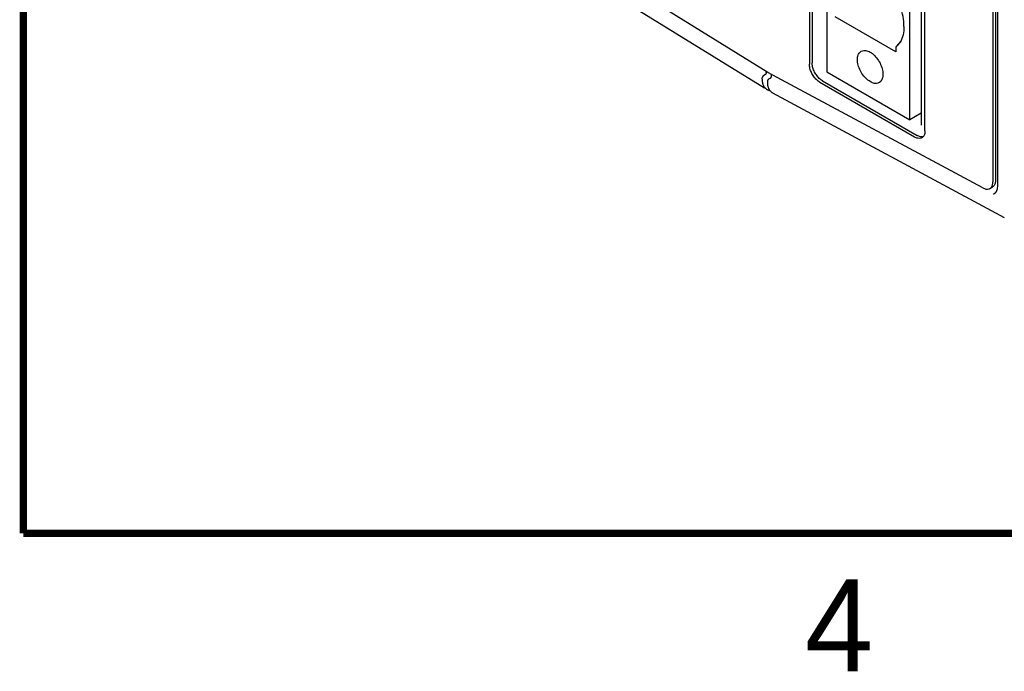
# Model space of a CAD drawing. Header units: inches. Extents: x 0 to 22, y 0 to 17.
# Tile 1 of 44: x 0.5 to 3.2, y 0.1 to 1.9. Entities that reach past the tile are written whole.
import ezdxf

# ---------------------------------------------------------------- set-up
doc = ezdxf.new("R2010")
doc.units = ezdxf.units.IN
doc.header["$LTSCALE"] = 1.21
doc.header["$MEASUREMENT"] = 0
doc.layers.get('0').update_dxf_attribs({"linetype": 'CONTINUOUS'})
doc.styles.get("Standard").update_dxf_attribs({"font": 'txt', "width": 0.8})

msp = doc.modelspace()

# ---------------------------------------------------------------- linework, layer by layer
at = {"color": 7, "linetype": 'CONTINUOUS'}
for p, q in [((3.149, 3.3153), (3.149, 1.446)), ((2.6447, 3.1069), (2.6447, 1.7791)), ((2.6376, 3.1029), (2.6376, 1.775)), ((3.1364, 2.9837), (3.1364, 1.4558)), ((3.1434, 2.9878), (3.1434, 1.4598)), ((2.9104, 1.624), (2.9104, 2.9304)), ((2.9416, 2.9379), (2.9416, 1.6106)), ((2.9516, 1.5937), (2.9516, 2.9215)), ((2.5245, 1.7531), (1.9471, 2.1098)), ((1.9056, 2.0873), (2.5151, 1.7108)), ((2.6849, 1.9678), (2.6849, 1.7542)), ((2.8723, 1.8093), (2.7079, 1.9042)), ((2.8788, 1.8278), (2.8723, 1.8217)), ((2.8723, 1.8217), (2.8723, 1.8093)), ((2.5162, 1.7462), (2.5124, 1.744)), ((2.5197, 1.7523), (2.5197, 1.756)), ((3.1091, 1.4389), (2.5245, 1.7531)), ((2.5346, 1.7434), (2.5346, 1.7477)), ((2.6849, 1.7542), (2.9104, 1.624)), ((2.5089, 1.7344), (2.5089, 1.738)), ((2.524, 1.7251), (2.524, 1.7291)), ((2.5275, 1.7353), (2.5311, 1.7373)), ((2.6659, 1.726), (2.9233, 1.5774)), ((2.6729, 1.7301), (2.9304, 1.5815)), ((2.537, 1.6973), (3.1674, 1.3588)), ((2.9416, 1.642), (2.9104, 1.624)), ((2.9416, 1.6106), (2.9415, 1.6093)), ((2.9415, 1.6093), (2.9415, 1.6092)), ((3.1489, 1.446), (3.1478, 1.4355)), ((3.1281, 1.4374), (3.1351, 1.4415)), ((3.144, 1.4263), (3.1382, 1.4207)), ((3.1382, 1.4207), (3.1382, 1.4207)), ((3.1478, 1.4355), (3.144, 1.4263))]:
    msp.add_line(p, q, dxfattribs=at)
at = {"color": 7, "linetype": 'CONTINUOUS', "const_width": 0.02}
for points in [[(0.5, 16.5), (0.5, 0.5)], [(0.5, 0.5), (21.5, 0.5)]]:
    msp.add_lwpolyline(points, dxfattribs=at)
at = {"color": 7, "linetype": 'CONTINUOUS'}
for points, knots in [([(2.8946, 1.8781), (2.8946, 1.887), (2.8926, 1.9054), (2.8849, 1.9331), (2.877, 1.9512), (2.8723, 1.9602)], [0, 0, 0, 0, 0.309203, 0.646155, 1, 1, 1, 1]), ([(2.8946, 1.8781), (2.8946, 1.8703), (2.8932, 1.8555), (2.888, 1.8415), (2.8844, 1.8355)], [0, 0, 0, 0, 0.533668, 1, 1, 1, 1]), ([(2.8846, 1.836), (2.8831, 1.8342), (2.879, 1.8295), (2.8749, 1.8247), (2.8723, 1.8217)], [0, 0, 0, 0, 0.379839, 1, 1, 1, 1]), ([(2.7679, 1.788), (2.7679, 1.7922), (2.7689, 1.8), (2.7737, 1.8076), (2.7774, 1.81), (2.7781, 1.8105)], [0, 0, 0, 0, 0.495167, 0.90476, 1, 1, 1, 1]), ([(2.7781, 1.8105), (2.7803, 1.8117), (2.7866, 1.8136), (2.7978, 1.8113), (2.8097, 1.804), (2.8208, 1.7927), (2.8298, 1.7787), (2.8358, 1.7634), (2.8375, 1.7528), (2.8375, 1.7478)], [0, 0, 0, 0, 0.076612, 0.194137, 0.336718, 0.500716, 0.674909, 0.845672, 1, 1, 1, 1]), ([(2.6659, 1.726), (2.6627, 1.7279), (2.6566, 1.7327), (2.6489, 1.7418), (2.6427, 1.7524), (2.6387, 1.7637), (2.6376, 1.7714), (2.6376, 1.775)], [0, 0, 0, 0, 0.187076, 0.393373, 0.606638, 0.812931, 1, 1, 1, 1]), ([(2.6729, 1.7301), (2.6698, 1.732), (2.6636, 1.7368), (2.6559, 1.7459), (2.6498, 1.7565), (2.6457, 1.7678), (2.6447, 1.7755), (2.6447, 1.7791)], [0, 0, 0, 0, 0.187066, 0.393393, 0.606617, 0.812941, 1, 1, 1, 1]), ([(2.8273, 1.7253), (2.8251, 1.724), (2.8188, 1.7221), (2.8077, 1.7244), (2.7957, 1.7317), (2.7847, 1.743), (2.7756, 1.7571), (2.7696, 1.7723), (2.7679, 1.7829), (2.7679, 1.788)], [0, 0, 0, 0, 0.076612, 0.194137, 0.336718, 0.500716, 0.674909, 0.845672, 1, 1, 1, 1]), ([(2.5124, 1.744), (2.5123, 1.7439), (2.512, 1.7437), (2.5115, 1.7434), (2.5111, 1.7429), (2.5107, 1.7425), (2.5103, 1.742), (2.51, 1.7414), (2.5097, 1.7409), (2.5094, 1.7403), (2.5092, 1.7397), (2.5091, 1.7391), (2.509, 1.7385), (2.5089, 1.7382), (2.5089, 1.738)], [0, 0, 0, 0, 0.075822, 0.15631, 0.240197, 0.325965, 0.41345, 0.502483, 0.591361, 0.67839, 0.763417, 0.846296, 0.925557, 1, 1, 1, 1]), ([(2.5171, 1.7469), (2.517, 1.7468), (2.5167, 1.7465), (2.5164, 1.7463), (2.5162, 1.7462)], [0, 0, 0, 0, 0.514925, 1, 1, 1, 1]), ([(2.5184, 1.7483), (2.5182, 1.7481), (2.518, 1.7478), (2.5176, 1.7473), (2.5173, 1.7471), (2.5171, 1.7469)], [0, 0, 0, 0, 0.340223, 0.67377, 1, 1, 1, 1]), ([(2.5197, 1.7523), (2.5197, 1.7521), (2.5197, 1.7517), (2.5196, 1.7512), (2.5195, 1.7506), (2.5193, 1.75), (2.519, 1.7494), (2.5187, 1.7489), (2.5185, 1.7485), (2.5184, 1.7483)], [0, 0, 0, 0, 0.126916, 0.262047, 0.403346, 0.548308, 0.696682, 0.848209, 1, 1, 1, 1]), ([(2.5311, 1.7373), (2.5312, 1.7374), (2.5316, 1.7376), (2.532, 1.738), (2.5324, 1.7384), (2.5329, 1.7389), (2.5332, 1.7394), (2.5336, 1.74), (2.5339, 1.7405), (2.5341, 1.7409), (2.5341, 1.7411)], [0, 0, 0, 0, 0.110292, 0.227969, 0.351143, 0.477507, 0.606791, 0.738723, 0.870671, 1, 1, 1, 1]), ([(2.5341, 1.7411), (2.5342, 1.7413), (2.5344, 1.7417), (2.5345, 1.7423), (2.5346, 1.7429), (2.5346, 1.7433), (2.5346, 1.7434)], [0, 0, 0, 0, 0.264533, 0.522452, 0.768927, 1, 1, 1, 1]), ([(2.8375, 1.7478), (2.8375, 1.7435), (2.8365, 1.7357), (2.8317, 1.7281), (2.828, 1.7257), (2.8273, 1.7253)], [0, 0, 0, 0, 0.495167, 0.90476, 1, 1, 1, 1]), ([(2.5089, 1.7344), (2.5089, 1.7333), (2.509, 1.731), (2.5093, 1.7277), (2.5099, 1.7246), (2.5106, 1.7216), (2.5116, 1.7188), (2.5128, 1.7162), (2.5142, 1.7139), (2.5157, 1.7117), (2.5175, 1.7098), (2.5193, 1.7083), (2.5205, 1.7074), (2.5211, 1.7071)], [0, 0, 0, 0, 0.110119, 0.216328, 0.318364, 0.416527, 0.510913, 0.601635, 0.689311, 0.774269, 0.857052, 0.938522, 1, 1, 1, 1]), ([(2.524, 1.7291), (2.524, 1.7293), (2.524, 1.7297), (2.5241, 1.7303), (2.5243, 1.7309), (2.5244, 1.7313), (2.5245, 1.7315)], [0, 0, 0, 0, 0.231073, 0.477548, 0.735467, 1, 1, 1, 1]), ([(2.5244, 1.7184), (2.5243, 1.7195), (2.5241, 1.7217), (2.524, 1.724), (2.524, 1.7251)], [0, 0, 0, 0, 0.49073, 1, 1, 1, 1]), ([(2.5325, 1.7006), (2.5319, 1.7012), (2.5307, 1.7025), (2.5291, 1.7046), (2.5278, 1.707), (2.5266, 1.7095), (2.5257, 1.7123), (2.5249, 1.7153), (2.5246, 1.7173), (2.5244, 1.7184)], [0, 0, 0, 0, 0.128389, 0.260437, 0.397005, 0.538609, 0.686207, 0.839961, 1, 1, 1, 1]), ([(2.5245, 1.7315), (2.5246, 1.7317), (2.5247, 1.7321), (2.525, 1.7326), (2.5254, 1.7332), (2.5258, 1.7337), (2.5262, 1.7342), (2.5266, 1.7346), (2.5271, 1.735), (2.5274, 1.7352), (2.5275, 1.7353)], [0, 0, 0, 0, 0.129329, 0.261277, 0.393209, 0.522493, 0.648857, 0.772031, 0.889708, 1, 1, 1, 1]), ([(2.5211, 1.7071), (2.5212, 1.707), (2.5221, 1.7065), (2.5238, 1.7056), (2.5262, 1.7047), (2.5282, 1.7043), (2.5293, 1.7041), (2.5295, 1.7041)], [0, 0, 0, 0, 0.066311, 0.344955, 0.626817, 0.913748, 1, 1, 1, 1]), ([(2.537, 1.6973), (2.5368, 1.6974), (2.5359, 1.6979), (2.5343, 1.6989), (2.5331, 1.7), (2.5325, 1.7006)], [0, 0, 0, 0, 0.110364, 0.552713, 1, 1, 1, 1]), ([(2.9502, 1.5844), (2.9494, 1.5819), (2.9475, 1.5784), (2.9444, 1.576), (2.9433, 1.5754)], [0, 0, 0, 0, 0.685781, 1, 1, 1, 1]), ([(2.9433, 1.5754), (2.9423, 1.5748), (2.9387, 1.5733), (2.9314, 1.5735), (2.9261, 1.5758), (2.9233, 1.5774)], [0, 0, 0, 0, 0.172976, 0.550303, 1, 1, 1, 1]), ([(3.1281, 1.4375), (3.1292, 1.4381), (3.1324, 1.4406), (3.1357, 1.447), (3.1364, 1.4527), (3.1364, 1.4558)], [0, 0, 0, 0, 0.188449, 0.559366, 1, 1, 1, 1]), ([(3.1091, 1.4389), (3.1117, 1.4375), (3.117, 1.4354), (3.1227, 1.4355), (3.1252, 1.4362)], [0, 0, 0, 0, 0.542281, 1, 1, 1, 1])]:
    msp.add_open_spline(points, degree=3, knots=knots, dxfattribs=at)
for points in [[(2.8844, 1.8355), (2.8828, 1.8328), (2.8809, 1.8302), (2.8788, 1.8278)], [(2.9392, 1.578), (2.9361, 1.5786), (2.9331, 1.5799), (2.9304, 1.5815)], [(2.9516, 1.5937), (2.9516, 1.5906), (2.9513, 1.5874), (2.9502, 1.5844)], [(2.9465, 1.578), (2.9441, 1.5774), (2.9416, 1.5775), (2.9392, 1.578)], [(3.1421, 1.4507), (3.1413, 1.4482), (3.1401, 1.4459), (3.1383, 1.444)], [(3.1434, 1.4598), (3.1434, 1.4568), (3.1431, 1.4537), (3.1421, 1.4507)], [(3.1252, 1.4362), (3.1262, 1.4365), (3.1272, 1.4369), (3.1281, 1.4375)], [(3.1383, 1.444), (3.1373, 1.443), (3.1363, 1.4422), (3.1351, 1.4415)]]:
    msp.add_open_spline(points, degree=3, dxfattribs=at)

# ---------------------------------------------------------------- texts
at = {"color": 2, "linetype": 'CONTINUOUS'}
msp.add_text('4', height=0.25, dxfattribs=at).set_placement((2.625, 0.125))

doc.saveas('drawing.dxf')
